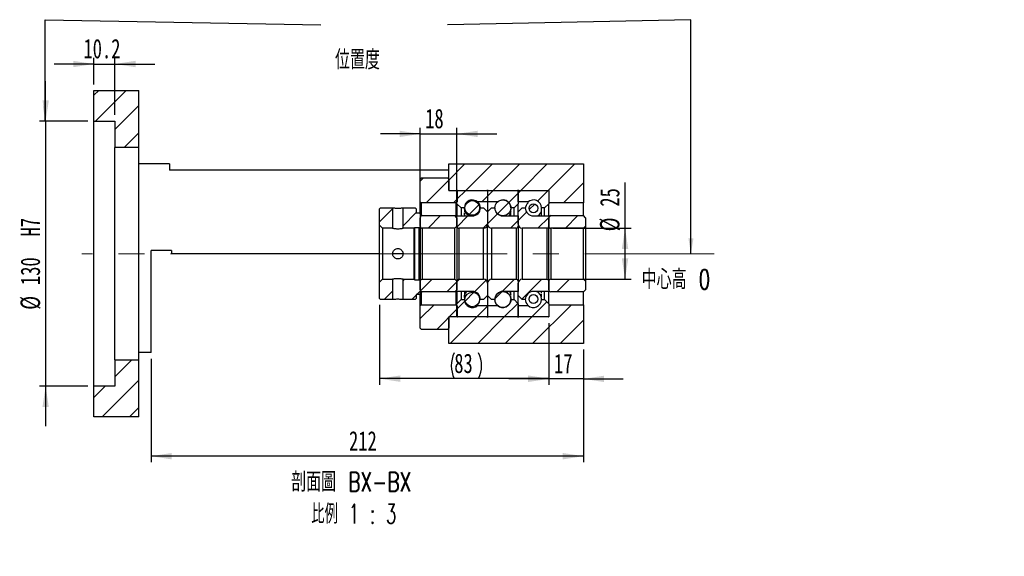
# Model space of a CAD drawing. Header units: millimetres. Extents: x 18 to 332, y 5 to 190.
# Tile 4 of 5: x 171 to 332, y 5 to 92. Entities that reach past the tile are written whole.
import ezdxf

# ---------------------------------------------------------------- set-up
doc = ezdxf.new("R2010")
doc.units = ezdxf.units.MM
doc.linetypes.add('CENTERX2', pattern=[20.32, 12.7, -2.54, 2.54, -2.54])
doc.layers.add('圖層0', color=7, linetype='Continuous')
doc.styles.add('SLDTEXTSTYLE0', font='TXT', dxfattribs={"width": 0.7})
doc.styles.add('SLDTEXTSTYLE1', font='TXT', dxfattribs={"width": 0.7, "bigfont": 'bigfont'})
doc.styles.add('SLDTEXTSTYLE4', font='TXT', dxfattribs={"width": 0.625, "bigfont": 'bigfont'})
doc.dimstyles.new('SLDDIMSTYLE1', dxfattribs={"dimtxt": 0.18, "dimasz": 2.5, "dimexe": 0, "dimexo": 0.0625, "dimgap": 0, "dimtad": 0, "dimtih": 1, "dimtoh": 1, "dimdec": 0, "dimrnd": 1e-09, "dimzin": 0, "dimdsep": 46, "dimtxsty": 'Standard', "dimsah": 1, "dimcen": 0.09, "dimadec": 0, "dimazin": 0, "dimtfac": 2.5, "dimtdec": 0, "dimtofl": 0, "dimtmove": 0, "dimatfit": 3, "dimfxl": 0, "dimfrac": 2, "dimtolj": 1, "dimtzin": 0, "dimarcsym": 0})
doc.dimstyles.new('SLDDIMSTYLE4', dxfattribs={"dimtxt": 3.389974, "dimasz": 2.5, "dimexe": 0, "dimexo": 0.0625, "dimgap": 0.847493, "dimtad": 1, "dimlfac": 3, "dimrnd": 1e-09, "dimzin": 12, "dimdsep": 46, "dimtxsty": 'SLDTEXTSTYLE0', "dimsah": 1, "dimcen": 0.09, "dimadec": 0, "dimazin": 3, "dimtfac": 1, "dimtmove": 0, "dimatfit": 0, "dimfxl": 0, "dimfrac": 2, "dimtolj": 1, "dimtzin": 12, "dimarcsym": 0})
doc.dimstyles.new('SLDDIMSTYLE5', dxfattribs={"dimtxt": 3.389974, "dimasz": 2.5, "dimexe": 0, "dimexo": 0.0625, "dimgap": 0.847493, "dimtad": 1, "dimdec": 1, "dimlfac": 3, "dimrnd": 1e-09, "dimzin": 12, "dimdsep": 46, "dimtxsty": 'SLDTEXTSTYLE0', "dimsah": 1, "dimcen": 0.09, "dimadec": 0, "dimazin": 3, "dimtfac": 1, "dimtdec": 1, "dimtmove": 0, "dimatfit": 0, "dimfxl": 0, "dimfrac": 2, "dimtolj": 1, "dimtzin": 12, "dimarcsym": 0})
doc.dimstyles.new('SLDDIMSTYLE6', dxfattribs={"dimtxt": 3.389974, "dimasz": 2.5, "dimexe": 0, "dimexo": 0.0625, "dimgap": 0.847493, "dimtad": 1, "dimlfac": 3, "dimrnd": 1e-09, "dimzin": 12, "dimdsep": 46, "dimtxsty": 'SLDTEXTSTYLE0', "dimsah": 1, "dimcen": 0.09, "dimadec": 0, "dimazin": 3, "dimtfac": 1, "dimtofl": 0, "dimtmove": 0, "dimatfit": 3, "dimfxl": 0, "dimfrac": 2, "dimtolj": 1, "dimtzin": 12, "dimarcsym": 0})

# ---------------------------------------------------------------- blocks, each defined once
blk = doc.blocks.new('_D_10')
at = {"layer": '圖層0', "color": 7}
for p, q in [((175.34, 75.75), (175.34, 82.27)), ((182.24, 75.75), (174.34, 75.75)), ((175.34, 75.75), (175.34, 32.42)), ((182.24, 32.42), (174.34, 32.42)), ((175.34, 32.42), (175.34, 25.9))]:
    blk.add_line(p, q, dxfattribs=at)
for points in [[(175.34, 75.75), (175.86, 79.14), (174.82, 79.14)], [(175.34, 32.42), (174.82, 29.03), (175.86, 29.03)]]:
    blk.add_solid(points, dxfattribs=at)
at = {"layer": '圖層0', "color": 7, "char_height": 3.175, "attachment_point": 1, "rotation": 90, "style": 'SLDTEXTSTYLE0'}
for s, insert in [('H7', (171.24, 56.9)), ('130', (171.24, 48.96)), ('%%c', (171.24, 44.93))]:
    blk.add_mtext(s, dxfattribs=dict(at, insert=insert))
blk = doc.blocks.new('_D_11')
at = {"layer": '圖層0', "color": 7}
for p, q in [((183.24, 81.75), (183.24, 86.08)), ((186.64, 76.75), (186.64, 86.08)), ((183.24, 85.08), (176.72, 85.08)), ((183.24, 85.08), (186.64, 85.08)), ((186.64, 85.08), (193.16, 85.08))]:
    blk.add_line(p, q, dxfattribs=at)
for points in [[(183.24, 85.08), (179.85, 85.6), (179.85, 84.56)], [(186.64, 85.08), (190.03, 84.56), (190.03, 85.6)]]:
    blk.add_solid(points, dxfattribs=at)
at = {"layer": '圖層0', "color": 7, "insert": (181.52, 89.18), "char_height": 3.175, "attachment_point": 1, "style": 'SLDTEXTSTYLE0'}
blk.add_mtext('10.2', dxfattribs=at)
blk = doc.blocks.new('_D_12')
at = {"layer": '圖層0', "color": 7}
for p, q in [((236.57, 60.97), (236.57, 74.66)), ((242.57, 60.97), (242.57, 74.66)), ((236.57, 73.66), (230.05, 73.66)), ((236.57, 73.66), (242.57, 73.66)), ((242.57, 73.66), (249.09, 73.66))]:
    blk.add_line(p, q, dxfattribs=at)
for points in [[(236.57, 73.66), (233.18, 74.18), (233.18, 73.14)], [(242.57, 73.66), (245.96, 73.14), (245.96, 74.18)]]:
    blk.add_solid(points, dxfattribs=at)
at = {"layer": '圖層0', "color": 7, "insert": (237.37, 77.76), "char_height": 3.175, "attachment_point": 1, "style": 'SLDTEXTSTYLE0'}
blk.add_mtext('18', dxfattribs=at)
blk = doc.blocks.new('_D_13')
at = {"layer": '圖層0', "color": 7}
for p, q in [((270.05, 58.25), (270.05, 65.74)), ((258.24, 58.25), (271.05, 58.25)), ((270.05, 49.92), (270.05, 58.25)), ((258.24, 49.92), (271.05, 49.92))]:
    blk.add_line(p, q, dxfattribs=at)
for points in [[(270.05, 58.25), (269.52, 54.86), (270.57, 54.86)], [(270.05, 49.92), (270.57, 53.31), (269.52, 53.31)]]:
    blk.add_solid(points, dxfattribs=at)
at = {"layer": '圖層0', "color": 7, "char_height": 3.175, "attachment_point": 1, "rotation": 90, "style": 'SLDTEXTSTYLE0'}
for s, insert in [('25', (265.95, 61.77)), ('%%c', (265.95, 57.74))]:
    blk.add_mtext(s, dxfattribs=dict(at, insert=insert))
blk = doc.blocks.new('_D_14')
at = {"layer": '圖層0', "color": 7}
for p, q in [((229.91, 45.75), (229.91, 32.67)), ((257.57, 42.75), (257.57, 32.67)), ((257.57, 33.67), (229.91, 33.67))]:
    blk.add_line(p, q, dxfattribs=at)
for centre, start, end in [((246.37, 35.78), 153.4349, 206.5651), ((241.87, 35.78), 333.4349, 26.5651)]:
    blk.add_arc(centre, 4.73, start, end, dxfattribs=at)
for points in [[(229.91, 33.67), (233.3, 33.14), (233.3, 34.19)], [(257.57, 33.67), (254.18, 34.19), (254.18, 33.14)]]:
    blk.add_solid(points, dxfattribs=at)
at = {"layer": '圖層0', "color": 7, "insert": (242.13, 37.76), "char_height": 3.175, "attachment_point": 1, "style": 'SLDTEXTSTYLE0'}
blk.add_mtext('83', dxfattribs=at)
blk = doc.blocks.new('_D_15')
at = {"layer": '圖層0', "color": 7}
for p, q in [((257.57, 42.75), (257.57, 32.63)), ((263.24, 38.42), (263.24, 32.63)), ((257.57, 33.63), (251.05, 33.63)), ((263.24, 33.63), (257.57, 33.63)), ((263.24, 33.63), (269.76, 33.63))]:
    blk.add_line(p, q, dxfattribs=at)
for points in [[(257.57, 33.63), (254.18, 34.15), (254.18, 33.11)], [(263.24, 33.63), (266.63, 33.11), (266.63, 34.15)]]:
    blk.add_solid(points, dxfattribs=at)
at = {"layer": '圖層0', "color": 7, "insert": (258.43, 37.72), "char_height": 3.175, "attachment_point": 1, "style": 'SLDTEXTSTYLE0'}
blk.add_mtext('17', dxfattribs=at)
blk = doc.blocks.new('_D_16')
at = {"layer": '圖層0', "color": 7}
for p, q in [((263.24, 38.42), (263.24, 20)), ((192.57, 36.92), (192.57, 20)), ((263.24, 21), (192.57, 21))]:
    blk.add_line(p, q, dxfattribs=at)
for points in [[(192.57, 21), (195.96, 20.47), (195.96, 21.52)], [(263.24, 21), (259.85, 21.52), (259.85, 20.47)]]:
    blk.add_solid(points, dxfattribs=at)
at = {"layer": '圖層0', "color": 7, "insert": (224.93, 25.09), "char_height": 3.175, "attachment_point": 1, "style": 'SLDTEXTSTYLE0'}
blk.add_mtext('212', dxfattribs=at)
blk = doc.blocks.new('SW_NOTE_4')
at = {"layer": '圖層0', "color": 0, "char_height": 3.175, "attachment_point": 2}
for s, insert, style in [('\\M+19655\\M+196CA\\M+19AA4 BX-BX', (11.86, 4.09), 'SLDTEXTSTYLE1'), ('\\M+194E4\\M+197E1 1 : 3', (12.3, -1.14), 'SLDTEXTSTYLE4')]:
    blk.add_mtext(s, dxfattribs=dict(at, insert=insert, style=style))

msp = doc.modelspace()

# ---------------------------------------------------------------- hatches: boundary and pattern name
at = {"linetype": 'Continuous', "lineweight": 18}
h = msp.add_hatch(dxfattribs=at)
h.set_pattern_fill('ANSI31', style=0)
edge = h.paths.add_edge_path(flags=0)
edge.add_arc((242.673, 64.3162), 0.1, 90, 180)
edge.add_line((242.573, 64.3162), (242.573, 62.2496))
edge.add_line((242.573, 62.2496), (243.2396, 61.5829))
edge.add_line((243.2396, 61.5829), (243.7813, 61.5829))
edge.add_arc((245.073, 61.5829), 1.2917, 47.348118, 180, ccw=False)
edge.add_line((245.9481, 62.5329), (247.573, 62.5329))
edge.add_line((247.573, 62.5329), (247.573, 64.3162))
edge.add_arc((247.473, 64.3162), 0.1, 0, 90)
edge.add_line((247.473, 64.4162), (242.673, 64.4162))
h = msp.add_hatch(dxfattribs=at)
h.set_pattern_fill('ANSI31', style=0)
edge = h.paths.add_edge_path(flags=0)
edge.add_arc((252.473, 64.3162), 0.1, 0, 90)
edge.add_line((252.473, 64.4162), (247.673, 64.4162))
edge.add_arc((247.673, 64.3162), 0.1, 90, 180)
edge.add_line((247.573, 64.3162), (247.573, 62.5329))
edge.add_line((247.573, 62.5329), (249.1978, 62.5329))
edge.add_arc((250.073, 61.5829), 1.2917, 0, 132.651882, ccw=False)
edge.add_line((251.3646, 61.5829), (251.9063, 61.5829))
edge.add_line((251.9063, 61.5829), (252.573, 62.2496))
edge.add_line((252.573, 62.2496), (252.573, 64.3162))
h = msp.add_hatch(dxfattribs=at)
h.set_pattern_fill('ANSI31', style=0)
edge = h.paths.add_edge_path(flags=0)
edge.add_arc((257.473, 64.3162), 0.1, 0, 90)
edge.add_line((257.473, 64.4162), (252.673, 64.4162))
edge.add_arc((252.673, 64.3162), 0.1, 90, 180)
edge.add_line((252.573, 64.3162), (252.573, 62.5329))
edge.add_line((252.573, 62.5329), (254.1978, 62.5329))
edge.add_arc((255.073, 61.5829), 1.2917, 0, 132.651882, ccw=False)
edge.add_line((256.3646, 61.5829), (256.9063, 61.5829))
edge.add_line((256.9063, 61.5829), (257.573, 62.2496))
edge.add_line((257.573, 62.2496), (257.573, 64.3162))
h = msp.add_hatch(dxfattribs=at)
h.set_pattern_fill('ANSI31', style=0)
edge = h.paths.add_edge_path(flags=0)
edge.add_arc((250.073, 61.578), 1.3056, 0, 360)
h = msp.add_hatch(dxfattribs=at)
h.set_pattern_fill('ANSI31', style=0)
h.paths.add_polyline_path([(232.0563, 61.5829), (230.073, 61.5829), (229.9063, 61.4162), (229.9063, 58.7496), (230.4063, 58.2496), (232.0563, 58.2496)], flags=0)
h = msp.add_hatch(dxfattribs=at)
h.set_pattern_fill('ANSI31', style=0)
h.paths.add_polyline_path([(236.4063, 60.7496), (235.9063, 60.7496), (235.9063, 61.4162), (235.7396, 61.5829), (233.7563, 61.5829), (233.7563, 58.2496), (235.573, 58.2496), (235.6563, 58.3329), (236.4063, 58.3329), (236.573, 58.4996), (236.573, 60.5829)], flags=0)
h = msp.add_hatch(dxfattribs=at)
h.set_pattern_fill('ANSI31', style=0)
edge = h.paths.add_edge_path(flags=0)
edge.add_line((247.573, 60.9162), (246.9063, 61.5829))
edge.add_line((246.9063, 61.5829), (246.4063, 61.5829))
edge.add_arc((245.073, 61.5829), 1.3333, 270, 360, ccw=False)
edge.add_line((245.073, 60.2496), (242.573, 60.2496))
edge.add_line((242.573, 60.2496), (242.573, 58.5829))
edge.add_arc((242.9063, 58.5829), 0.3333, 180, 270)
edge.add_line((242.9063, 58.2496), (246.9063, 58.2496))
edge.add_arc((246.9063, 58.9162), 0.6667, 270, 360)
edge.add_line((247.573, 58.9162), (247.573, 60.9162))
h = msp.add_hatch(dxfattribs=at)
h.set_pattern_fill('ANSI31', style=0)
edge = h.paths.add_edge_path(flags=0)
edge.add_arc((245.073, 61.5598), 1.197, 0, 360)
h = msp.add_hatch(dxfattribs=at)
h.set_pattern_fill('ANSI31', style=0)
edge = h.paths.add_edge_path(flags=0)
edge.add_line((248.2396, 61.5829), (247.573, 60.9162))
edge.add_line((247.573, 60.9162), (247.573, 58.9162))
edge.add_arc((248.2396, 58.9162), 0.6667, 180, 270)
edge.add_line((248.2396, 58.2496), (252.2396, 58.2496))
edge.add_arc((252.2396, 58.5829), 0.3333, 270, 360)
edge.add_line((252.573, 58.5829), (252.573, 60.2496))
edge.add_line((252.573, 60.2496), (250.073, 60.2496))
edge.add_arc((250.073, 61.5829), 1.3333, 180, 270, ccw=False)
edge.add_line((248.7396, 61.5829), (248.2396, 61.5829))
h = msp.add_hatch(dxfattribs=at)
h.set_pattern_fill('ANSI31', style=0)
edge = h.paths.add_edge_path(flags=0)
edge.add_line((253.2396, 61.5829), (252.573, 60.9162))
edge.add_line((252.573, 60.9162), (252.573, 58.9162))
edge.add_arc((253.2396, 58.9162), 0.6667, 180, 270)
edge.add_line((253.2396, 58.2496), (257.2396, 58.2496))
edge.add_arc((257.2396, 58.5829), 0.3333, 270, 360)
edge.add_line((257.573, 58.5829), (257.573, 60.2496))
edge.add_line((257.573, 60.2496), (255.073, 60.2496))
edge.add_arc((255.073, 61.5829), 1.3333, 180, 270, ccw=False)
edge.add_line((253.7396, 61.5829), (253.2396, 61.5829))
h = msp.add_hatch(dxfattribs=at)
h.set_pattern_fill('ANSI31', style=0)
edge = h.paths.add_edge_path(flags=0)
edge.add_arc((255.073, 61.499), 0.7261, 0, 360)
h = msp.add_hatch(dxfattribs=at)
h.set_pattern_fill('ANSI31', style=0)
edge = h.paths.add_edge_path(flags=0)
edge.add_line((257.9063, 58.2496), (263.2396, 58.2496))
edge.add_line((263.2396, 58.2496), (263.573, 58.5829))
edge.add_line((263.573, 58.5829), (263.573, 59.9662))
edge.add_line((263.573, 59.9662), (263.2396, 60.2996))
edge.add_line((263.2396, 60.2996), (257.9063, 60.2996))
edge.add_arc((257.9063, 59.9662), 0.3333, 90, 180)
edge.add_line((257.573, 59.9662), (257.573, 58.5829))
edge.add_arc((257.9063, 58.5829), 0.3333, 180, 270)
h = msp.add_hatch(dxfattribs=at)
h.set_pattern_fill('ANSI31', style=0)
h.paths.add_polyline_path([(229.9063, 49.4162), (229.9063, 46.7496), (230.073, 46.5829), (232.0563, 46.5829), (232.0563, 49.9162), (230.4063, 49.9162)], flags=0)
h = msp.add_hatch(dxfattribs=at)
h.set_pattern_fill('ANSI31', style=0)
h.paths.add_polyline_path([(235.9063, 47.4162), (236.4063, 47.4162), (236.573, 47.5829), (236.573, 49.6662), (236.4063, 49.8329), (235.6563, 49.8329), (235.573, 49.9162), (233.7563, 49.9162), (233.7563, 46.5829), (235.7396, 46.5829), (235.9063, 46.7496)], flags=0)
h = msp.add_hatch(dxfattribs=at)
h.set_pattern_fill('ANSI31', style=0)
edge = h.paths.add_edge_path(flags=0)
edge.add_line((246.9063, 46.5829), (247.573, 47.2496))
edge.add_line((247.573, 47.2496), (247.573, 49.2496))
edge.add_arc((246.9063, 49.2496), 0.6667, 360, 450)
edge.add_line((246.9063, 49.9162), (242.9063, 49.9162))
edge.add_arc((242.9063, 49.5829), 0.3333, 90, 180)
edge.add_line((242.573, 49.5829), (242.573, 47.9162))
edge.add_line((242.573, 47.9162), (245.073, 47.9162))
edge.add_arc((245.073, 46.5829), 1.3333, 0, 90, ccw=False)
edge.add_line((246.4063, 46.5829), (246.9063, 46.5829))
h = msp.add_hatch(dxfattribs=at)
h.set_pattern_fill('ANSI31', style=0)
edge = h.paths.add_edge_path(flags=0)
edge.add_line((247.573, 47.2496), (248.2396, 46.5829))
edge.add_line((248.2396, 46.5829), (248.7396, 46.5829))
edge.add_arc((250.073, 46.5829), 1.3333, 90, 180, ccw=False)
edge.add_line((250.073, 47.9162), (252.573, 47.9162))
edge.add_line((252.573, 47.9162), (252.573, 49.5829))
edge.add_arc((252.2396, 49.5829), 0.3333, 0, 90)
edge.add_line((252.2396, 49.9162), (248.2396, 49.9162))
edge.add_arc((248.2396, 49.2496), 0.6667, 90, 180)
edge.add_line((247.573, 49.2496), (247.573, 47.2496))
h = msp.add_hatch(dxfattribs=at)
h.set_pattern_fill('ANSI31', style=0)
edge = h.paths.add_edge_path(flags=0)
edge.add_line((252.573, 47.2496), (253.2396, 46.5829))
edge.add_line((253.2396, 46.5829), (253.7396, 46.5829))
edge.add_arc((255.073, 46.5829), 1.3333, 90, 180, ccw=False)
edge.add_line((255.073, 47.9162), (257.573, 47.9162))
edge.add_line((257.573, 47.9162), (257.573, 49.5829))
edge.add_arc((257.2396, 49.5829), 0.3333, 0, 90)
edge.add_line((257.2396, 49.9162), (253.2396, 49.9162))
edge.add_arc((253.2396, 49.2496), 0.6667, 90, 180)
edge.add_line((252.573, 49.2496), (252.573, 47.2496))
h = msp.add_hatch(dxfattribs=at)
h.set_pattern_fill('ANSI31', style=0)
edge = h.paths.add_edge_path(flags=0)
edge.add_line((263.573, 48.1995), (263.573, 49.5829))
edge.add_line((263.573, 49.5829), (263.2396, 49.9162))
edge.add_line((263.2396, 49.9162), (257.9063, 49.9162))
edge.add_arc((257.9063, 49.5829), 0.3333, 90, 180)
edge.add_line((257.573, 49.5829), (257.573, 48.1996))
edge.add_arc((257.9063, 48.1996), 0.3333, 180, 270)
edge.add_line((257.9063, 47.8662), (263.2396, 47.8662))
edge.add_line((263.2396, 47.8662), (263.573, 48.1995))
h = msp.add_hatch(dxfattribs=at)
h.set_pattern_fill('ANSI31', style=0)
edge = h.paths.add_edge_path(flags=0)
edge.add_arc((245.073, 46.6059), 1.197, 0, 360)
h = msp.add_hatch(dxfattribs=at)
h.set_pattern_fill('ANSI31', style=0)
edge = h.paths.add_edge_path(flags=0)
edge.add_arc((250.073, 46.5878), 1.3056, 0, 360)
h = msp.add_hatch(dxfattribs=at)
h.set_pattern_fill('ANSI31', style=0)
edge = h.paths.add_edge_path(flags=0)
edge.add_arc((255.073, 46.6667), 0.7261, 0, 360)
h = msp.add_hatch(dxfattribs=at)
h.set_pattern_fill('ANSI31', style=0)
edge = h.paths.add_edge_path(flags=0)
edge.add_arc((242.673, 43.8496), 0.1, 180, 270)
edge.add_line((242.673, 43.7496), (247.473, 43.7496))
edge.add_arc((247.473, 43.8496), 0.1, 270, 360)
edge.add_line((247.573, 43.8496), (247.573, 45.6329))
edge.add_line((247.573, 45.6329), (245.9481, 45.6329))
edge.add_arc((245.073, 46.5829), 1.2917, 180, 312.651882, ccw=False)
edge.add_line((243.7813, 46.5829), (243.2396, 46.5829))
edge.add_line((243.2396, 46.5829), (242.573, 45.9162))
edge.add_line((242.573, 45.9162), (242.573, 43.8496))
h = msp.add_hatch(dxfattribs=at)
h.set_pattern_fill('ANSI31', style=0)
edge = h.paths.add_edge_path(flags=0)
edge.add_arc((252.473, 43.8496), 0.1, 270, 360)
edge.add_line((252.573, 43.8496), (252.573, 45.9162))
edge.add_line((252.573, 45.9162), (251.9063, 46.5829))
edge.add_line((251.9063, 46.5829), (251.3646, 46.5829))
edge.add_arc((250.073, 46.5829), 1.2917, 227.348118, 360, ccw=False)
edge.add_line((249.1978, 45.6329), (247.573, 45.6329))
edge.add_line((247.573, 45.6329), (247.573, 43.8496))
edge.add_arc((247.673, 43.8496), 0.1, 180, 270)
edge.add_line((247.673, 43.7496), (252.473, 43.7496))
h = msp.add_hatch(dxfattribs=at)
h.set_pattern_fill('ANSI31', style=0)
edge = h.paths.add_edge_path(flags=0)
edge.add_arc((257.473, 43.8496), 0.1, 270, 360)
edge.add_line((257.573, 43.8496), (257.573, 45.9162))
edge.add_line((257.573, 45.9162), (256.9063, 46.5829))
edge.add_line((256.9063, 46.5829), (256.3646, 46.5829))
edge.add_arc((255.073, 46.5829), 1.2917, 227.348118, 360, ccw=False)
edge.add_line((254.1978, 45.6329), (252.573, 45.6329))
edge.add_line((252.573, 45.6329), (252.573, 43.8496))
edge.add_arc((252.673, 43.8496), 0.1, 180, 270)
edge.add_line((252.673, 43.7496), (257.473, 43.7496))
at = {"layer": '圖層0', "linetype": 'Continuous', "lineweight": 18}
h = msp.add_hatch(dxfattribs=at)
h.set_pattern_fill('ANSI31', color=256, style=0)
h.paths.add_polyline_path([(190.573, 80.7495), (183.2396, 80.7495), (183.2396, 75.7495), (186.6396, 75.7495), (186.6396, 71.4162), (190.573, 71.4162)], flags=0)
h = msp.add_hatch(dxfattribs=at)
h.set_pattern_fill('ANSI31', color=256, style=0)
h.paths.add_polyline_path([(263.2396, 62.4162), (263.2396, 68.7496), (241.2396, 68.7496), (241.2396, 64.4162), (257.573, 64.4162), (257.573, 62.4162)], flags=0)
h = msp.add_hatch(dxfattribs=at)
h.set_pattern_fill('ANSI31', color=256, style=0)
edge = h.paths.add_edge_path(flags=0)
edge.add_line((236.573, 66.2496), (236.573, 62.5829))
edge.add_line((236.573, 62.5829), (236.7396, 62.4162))
edge.add_line((236.7396, 62.4162), (242.4563, 62.4162))
edge.add_line((242.4563, 62.4162), (242.623, 62.5829))
edge.add_line((242.623, 62.5829), (242.623, 64.2496))
edge.add_line((242.623, 64.2496), (242.4563, 64.4162))
edge.add_line((242.4563, 64.4162), (241.373, 64.4162))
edge.add_arc((241.373, 64.5495), 0.1333, 180, 270, ccw=False)
edge.add_line((241.2396, 64.5495), (241.2396, 66.2496))
edge.add_line((241.2396, 66.2496), (241.073, 66.4162))
edge.add_line((241.073, 66.4162), (236.7396, 66.4162))
edge.add_line((236.7396, 66.4162), (236.573, 66.2496))
h = msp.add_hatch(dxfattribs=at)
h.set_pattern_fill('ANSI31', color=256, style=0)
edge = h.paths.add_edge_path(flags=0)
edge.add_line((236.9063, 58.2496), (242.2396, 58.2496))
edge.add_line((242.2396, 58.2496), (242.573, 58.5829))
edge.add_line((242.573, 58.5829), (242.573, 59.9662))
edge.add_line((242.573, 59.9662), (242.2396, 60.2996))
edge.add_line((242.2396, 60.2996), (236.9063, 60.2996))
edge.add_arc((236.9063, 59.9662), 0.3333, 90, 180)
edge.add_line((236.573, 59.9662), (236.573, 58.5829))
edge.add_arc((236.9063, 58.5829), 0.3333, 180, 270)
h = msp.add_hatch(dxfattribs=at)
h.set_pattern_fill('ANSI31', color=256, style=0)
edge = h.paths.add_edge_path(flags=0)
edge.add_line((242.573, 48.1995), (242.573, 49.5829))
edge.add_line((242.573, 49.5829), (242.2396, 49.9162))
edge.add_line((242.2396, 49.9162), (236.9063, 49.9162))
edge.add_arc((236.9063, 49.5829), 0.3333, 90, 180)
edge.add_line((236.573, 49.5829), (236.573, 48.1995))
edge.add_arc((236.9063, 48.1995), 0.3333, 180, 270)
edge.add_line((236.9063, 47.8662), (242.2396, 47.8662))
edge.add_line((242.2396, 47.8662), (242.573, 48.1995))
h = msp.add_hatch(dxfattribs=at)
h.set_pattern_fill('ANSI31', color=256, style=0)
edge = h.paths.add_edge_path(flags=0)
edge.add_line((242.4563, 45.7496), (236.7396, 45.7496))
edge.add_line((236.7396, 45.7496), (236.573, 45.5829))
edge.add_line((236.573, 45.5829), (236.573, 41.9162))
edge.add_line((236.573, 41.9162), (236.7396, 41.7496))
edge.add_line((236.7396, 41.7496), (241.073, 41.7496))
edge.add_line((241.073, 41.7496), (241.2396, 41.9162))
edge.add_line((241.2396, 41.9162), (241.2396, 43.6162))
edge.add_arc((241.373, 43.6162), 0.1333, 90, 180, ccw=False)
edge.add_line((241.373, 43.7496), (242.4563, 43.7496))
edge.add_line((242.4563, 43.7496), (242.623, 43.9162))
edge.add_line((242.623, 43.9162), (242.623, 45.5829))
edge.add_line((242.623, 45.5829), (242.4563, 45.7496))
h = msp.add_hatch(dxfattribs=at)
h.set_pattern_fill('ANSI31', color=256, style=0)
h.paths.add_polyline_path([(263.2396, 39.4162), (263.2396, 45.7496), (257.573, 45.7496), (257.573, 43.7496), (241.2396, 43.7496), (241.2396, 39.4162)], flags=0)
h = msp.add_hatch(dxfattribs=at)
h.set_pattern_fill('ANSI31', color=256, style=0)
h.paths.add_polyline_path([(183.2396, 27.4162), (190.573, 27.4162), (190.573, 36.7495), (186.6396, 36.7495), (186.6396, 32.4162), (183.2396, 32.4162)], flags=0)

# ---------------------------------------------------------------- linework, layer by layer
at = {"color": 7, "linetype": 'Continuous', "lineweight": 25}
for p, q in [((183.2396, 75.7495), (183.2396, 80.7495)), ((183.2396, 80.7495), (190.573, 80.7495)), ((190.573, 71.4162), (190.573, 80.7495)), ((183.2396, 75.7495), (186.6396, 75.7495)), ((183.2396, 32.4162), (183.2396, 75.7495)), ((186.6396, 75.7495), (186.6396, 71.4162)), ((190.573, 71.4162), (186.6396, 71.4162)), ((186.6396, 36.7495), (186.6396, 71.4162)), ((190.573, 36.7495), (190.573, 71.4162)), ((195.573, 68.7496), (190.573, 68.7496)), ((195.573, 68.7496), (195.573, 67.7496)), ((241.2396, 67.7496), (195.573, 67.7496)), ((241.2396, 64.4162), (241.2396, 68.7496)), ((241.2396, 68.7496), (263.2396, 68.7496)), ((263.2396, 68.7496), (263.2396, 62.4162)), ((236.7396, 66.4162), (236.573, 66.2496)), ((236.573, 62.5829), (236.573, 66.2496)), ((241.073, 66.4162), (236.7396, 66.4162)), ((241.2396, 66.2496), (241.073, 66.4162)), ((241.2396, 66.2496), (241.2396, 64.5495)), ((241.2396, 64.4162), (257.573, 64.4162)), ((241.373, 64.4162), (242.4563, 64.4162)), ((242.623, 64.2496), (242.4563, 64.4162)), ((242.673, 64.4162), (247.473, 64.4162)), ((247.673, 64.4162), (252.473, 64.4162)), ((252.673, 64.4162), (257.473, 64.4162)), ((257.573, 64.4162), (257.573, 62.4162)), ((242.573, 62.2495), (242.573, 64.3162)), ((242.623, 64.2496), (242.623, 62.5829)), ((247.573, 64.3162), (247.573, 62.5329)), ((252.573, 62.5329), (252.573, 64.3162)), ((252.573, 64.3162), (252.573, 62.2495)), ((257.573, 64.3162), (257.573, 62.2495)), ((230.073, 61.5829), (229.9063, 61.4162)), ((229.9063, 58.7496), (229.9063, 61.4162)), ((230.073, 61.5829), (232.0563, 61.5829)), ((232.0563, 61.5829), (232.0563, 58.2496)), ((233.7563, 58.2496), (233.7563, 61.5829)), ((233.7563, 61.5829), (235.7396, 61.5829)), ((235.9063, 61.4162), (235.7396, 61.5829)), ((235.9063, 61.4162), (235.9063, 60.7496)), ((236.573, 62.5829), (236.7396, 62.4162)), ((236.573, 60.5829), (236.573, 62.5829)), ((242.4563, 62.4162), (236.7396, 62.4162)), ((236.7396, 62.4162), (236.7396, 60.2549)), ((242.4563, 62.4162), (242.623, 62.5829)), ((242.4563, 60.0829), (242.4563, 62.4162)), ((243.2396, 61.5829), (242.573, 62.2495)), ((242.573, 62.2495), (242.573, 60.2496)), ((243.2396, 61.5829), (243.2396, 60.2496)), ((243.7813, 61.5829), (243.2396, 61.5829)), ((243.7813, 61.5829), (243.7813, 61.5785)), ((243.7813, 61.2291), (243.7813, 60.9095)), ((245.9481, 62.5329), (245.9481, 62.5271)), ((247.573, 62.5329), (245.9481, 62.5329)), ((246.4063, 61.5829), (246.9063, 61.5829)), ((246.9063, 61.5829), (247.573, 60.9162)), ((247.573, 62.5329), (247.573, 60.9162)), ((249.1978, 62.5329), (247.573, 62.5329)), ((247.573, 60.9162), (248.2396, 61.5829)), ((248.2396, 61.5829), (248.7396, 61.5829)), ((248.7766, 61.4228), (248.7607, 61.3469)), ((251.9063, 61.5829), (251.3646, 61.5829)), ((251.3646, 61.2196), (251.3646, 61.3876)), ((252.573, 62.2495), (251.9063, 61.5829)), ((251.9063, 60.2496), (251.9063, 61.5829)), ((254.1978, 62.5329), (252.573, 62.5329)), ((252.573, 60.9162), (252.573, 62.2495)), ((252.573, 60.9162), (253.2396, 61.5829)), ((253.2396, 61.5829), (253.7396, 61.5829)), ((254.1978, 62.3619), (254.1978, 62.5329)), ((256.3646, 61.435), (256.3646, 61.5829)), ((256.9063, 61.5829), (256.3646, 61.5829)), ((257.573, 62.2495), (256.9063, 61.5829)), ((256.9063, 60.2496), (256.9063, 61.5829)), ((263.2396, 62.4162), (257.573, 62.4162)), ((257.573, 60.2496), (257.573, 62.2495)), ((263.2396, 60.2996), (263.2396, 62.4162)), ((235.9063, 60.7496), (236.4063, 60.7496)), ((236.573, 60.5829), (236.4063, 60.7496)), ((236.573, 60.5829), (236.573, 58.4996)), ((236.573, 58.5829), (236.573, 59.9662)), ((236.9063, 60.2996), (242.2396, 60.2996)), ((242.573, 59.9662), (242.2396, 60.2996)), ((242.573, 60.2496), (245.073, 60.2496)), ((242.573, 58.5829), (242.573, 60.2496)), ((242.573, 59.9662), (242.573, 58.5829)), ((243.7813, 60.4352), (243.7813, 60.2496)), ((247.573, 60.9162), (247.573, 58.9162)), ((250.073, 60.2496), (252.573, 60.2496)), ((251.3646, 60.2496), (251.3646, 60.7802)), ((252.573, 58.9162), (252.573, 60.9162)), ((252.573, 60.2496), (252.573, 58.5829)), ((255.073, 60.2496), (257.573, 60.2496)), ((256.2764, 60.6917), (256.2521, 60.7401)), ((256.3646, 60.2496), (256.3646, 61.0318)), ((257.573, 60.2496), (257.573, 58.5829)), ((257.573, 58.5829), (257.573, 59.9662)), ((257.9063, 60.2996), (263.2396, 60.2996)), ((263.573, 59.9662), (263.2396, 60.2996)), ((263.573, 59.9662), (263.573, 58.5829)), ((229.9063, 58.7496), (230.4063, 58.2496)), ((229.9063, 49.4162), (229.9063, 58.7496)), ((230.4063, 58.2496), (230.4063, 49.9162)), ((232.0563, 58.2496), (230.4063, 58.2496)), ((235.573, 58.2496), (233.7563, 58.2496)), ((235.573, 58.2496), (235.6563, 58.3329)), ((235.573, 49.9162), (235.573, 58.2496)), ((236.4063, 58.3329), (235.6563, 58.3329)), ((235.6563, 58.3329), (235.6563, 49.8329)), ((236.4063, 58.3329), (236.573, 58.4996)), ((236.4063, 49.8329), (236.4063, 58.3329)), ((236.573, 58.4996), (236.573, 49.6662)), ((236.9063, 58.2496), (236.9063, 49.9162)), ((242.2396, 58.2496), (236.9063, 58.2496)), ((242.2396, 58.2496), (242.573, 58.5829)), ((242.2396, 49.9162), (242.2396, 58.2496)), ((242.573, 58.5829), (242.573, 49.5829)), ((242.9063, 49.9162), (242.9063, 58.2496)), ((246.9063, 58.2496), (242.9063, 58.2496)), ((246.9063, 49.9162), (246.9063, 58.2496)), ((247.573, 49.2496), (247.573, 58.9162)), ((248.2396, 58.2496), (248.2396, 49.9162)), ((252.2396, 58.2496), (248.2396, 58.2496)), ((252.2396, 58.2496), (252.2396, 49.9162)), ((252.573, 58.5829), (252.573, 49.5829)), ((253.2396, 58.2496), (253.2396, 49.9162)), ((257.2396, 58.2496), (253.2396, 58.2496)), ((257.2396, 58.2496), (257.2396, 49.9162)), ((257.573, 49.5829), (257.573, 58.5829)), ((257.9063, 58.2496), (257.9063, 49.9162)), ((263.2396, 58.2496), (257.9063, 58.2496)), ((263.2396, 58.2496), (263.573, 58.5829)), ((263.2396, 49.9162), (263.2396, 58.2496)), ((263.573, 58.5829), (263.573, 49.5829)), ((195.9063, 54.5829), (192.573, 54.5829)), ((192.573, 37.9162), (192.573, 54.5829)), ((195.9063, 54.5829), (195.9063, 54.0829)), ((229.9063, 54.0829), (195.9063, 54.0829)), ((233.7452, 54.0829), (232.0563, 54.0829)), ((230.4063, 49.9162), (229.9063, 49.4162)), ((230.4063, 49.9162), (232.0563, 49.9162)), ((232.0563, 49.9162), (232.0563, 46.5829)), ((233.7563, 49.9162), (235.573, 49.9162)), ((233.7563, 46.5829), (233.7563, 49.9162)), ((235.6563, 49.8329), (235.573, 49.9162)), ((236.9063, 49.9162), (242.2396, 49.9162)), ((242.573, 49.5829), (242.2396, 49.9162)), ((242.9063, 49.9162), (246.9063, 49.9162)), ((248.2396, 49.9162), (252.2396, 49.9162)), ((253.2396, 49.9162), (257.2396, 49.9162)), ((257.9063, 49.9162), (263.2396, 49.9162)), ((263.573, 49.5829), (263.2396, 49.9162)), ((229.9063, 46.7496), (229.9063, 49.4162)), ((235.6563, 49.8329), (236.4063, 49.8329)), ((236.573, 49.6662), (236.4063, 49.8329)), ((236.573, 49.6662), (236.573, 47.5829)), ((236.573, 48.1995), (236.573, 49.5829)), ((242.573, 49.5829), (242.573, 48.1995)), ((242.573, 47.9162), (242.573, 49.5829)), ((247.573, 49.2496), (247.573, 47.2496)), ((252.573, 49.5829), (252.573, 47.9162)), ((252.573, 47.2496), (252.573, 49.2496)), ((257.573, 48.1995), (257.573, 49.5829)), ((257.573, 49.5829), (257.573, 47.9162)), ((263.573, 49.5829), (263.573, 48.1995)), ((229.9063, 46.7496), (230.073, 46.5829)), ((235.7396, 46.5829), (235.9063, 46.7496)), ((235.9063, 47.4162), (235.9063, 46.7496)), ((236.4063, 47.4162), (235.9063, 47.4162)), ((236.4063, 47.4162), (236.573, 47.5829)), ((236.573, 45.5829), (236.573, 47.5829)), ((236.7396, 47.9109), (236.7396, 45.7496)), ((242.2396, 47.8662), (236.9063, 47.8662)), ((242.2396, 47.8662), (242.573, 48.1995)), ((242.4563, 45.7496), (242.4563, 48.0829)), ((245.073, 47.9162), (242.573, 47.9162)), ((242.573, 47.9162), (242.573, 45.9162)), ((243.2396, 47.9162), (243.2396, 46.5829)), ((243.7813, 47.9162), (243.7813, 47.281)), ((243.7813, 46.855), (243.7813, 46.5829)), ((247.573, 47.2496), (246.9063, 46.5829)), ((247.573, 47.2496), (247.573, 45.6329)), ((248.2396, 46.5829), (247.573, 47.2496)), ((252.573, 47.9162), (250.073, 47.9162)), ((251.3646, 47.5925), (251.3646, 47.9162)), ((251.3646, 46.9185), (251.3646, 47.1309)), ((251.9063, 46.5829), (251.9063, 47.9162)), ((253.2396, 46.5829), (252.573, 47.2496)), ((252.573, 45.9162), (252.573, 47.2496)), ((257.573, 47.9162), (255.073, 47.9162)), ((256.3646, 46.9974), (256.3646, 47.4948)), ((256.9063, 46.5829), (256.9063, 47.9162)), ((257.573, 45.9162), (257.573, 47.9162)), ((263.2396, 47.8662), (257.9063, 47.8662)), ((263.2396, 47.8662), (263.573, 48.1995)), ((263.2396, 45.7496), (263.2396, 47.8662)), ((232.0563, 46.5829), (230.073, 46.5829)), ((235.7396, 46.5829), (233.7563, 46.5829)), ((236.7396, 45.7496), (236.573, 45.5829)), ((236.573, 41.9162), (236.573, 45.5829)), ((236.7396, 45.7496), (242.4563, 45.7496)), ((242.623, 45.5829), (242.4563, 45.7496)), ((242.573, 45.9162), (243.2396, 46.5829)), ((242.573, 43.8496), (242.573, 45.9162)), ((242.623, 45.5829), (242.623, 43.9162)), ((243.2396, 46.5829), (243.7813, 46.5829)), ((245.9481, 45.7893), (245.9481, 45.6329)), ((245.9481, 45.6329), (247.573, 45.6329)), ((246.9063, 46.5829), (246.4063, 46.5829)), ((247.573, 45.6329), (247.573, 43.8496)), ((247.573, 45.6329), (249.1978, 45.6329)), ((248.7396, 46.5829), (248.2396, 46.5829)), ((251.3646, 46.5829), (251.9063, 46.5829)), ((251.9063, 46.5829), (252.573, 45.9162)), ((252.573, 45.9162), (252.573, 43.8496)), ((252.573, 45.6329), (254.1978, 45.6329)), ((252.573, 43.8496), (252.573, 45.6329)), ((253.7396, 46.5829), (253.2396, 46.5829)), ((254.1978, 45.6329), (254.1978, 45.6822)), ((256.3646, 46.5829), (256.3646, 46.6246)), ((256.3646, 46.5829), (256.9063, 46.5829)), ((256.9063, 46.5829), (257.573, 45.9162)), ((257.573, 45.9162), (257.573, 43.8496)), ((257.573, 45.7496), (257.573, 43.7496)), ((257.573, 45.7496), (263.2396, 45.7496)), ((263.2396, 45.7496), (263.2396, 39.4162)), ((241.2396, 39.4162), (241.2396, 43.7496)), ((257.573, 43.7496), (241.2396, 43.7496)), ((241.2396, 43.6162), (241.2396, 41.9162)), ((242.4563, 43.7496), (241.373, 43.7496)), ((242.4563, 43.7496), (242.623, 43.9162)), ((247.473, 43.7496), (242.673, 43.7496)), ((252.473, 43.7496), (247.673, 43.7496)), ((257.473, 43.7496), (252.673, 43.7496)), ((236.573, 41.9162), (236.7396, 41.7496)), ((241.073, 41.7496), (241.2396, 41.9162)), ((236.7396, 41.7496), (241.073, 41.7496)), ((263.2396, 39.4162), (241.2396, 39.4162)), ((192.573, 37.9162), (190.573, 37.9162)), ((186.6396, 36.7495), (186.6396, 32.4162)), ((186.6396, 36.7495), (190.573, 36.7495)), ((190.573, 27.4162), (190.573, 36.7495)), ((183.2396, 27.4162), (183.2396, 32.4162)), ((186.6396, 32.4162), (183.2396, 32.4162)), ((190.573, 27.4162), (183.2396, 27.4162))]:
    msp.add_line(p, q, dxfattribs=at)
at = {"color": 7, "linetype": 'Continuous', "lineweight": 25, "flags": 128}
for points in [[(251.2224, 60.2496), (251.1703, 60.3314), (251.1625, 60.3424)], [(243.8231, 47.9162), (243.8263, 47.9077), (243.9476, 47.6654)], [(246.2239, 46.2772), (246.3196, 46.4775), (246.3936, 46.7666)], [(256.4063, 47.6592), (256.3966, 47.8199), (256.3813, 47.9162)]]:
    msp.add_lwpolyline(points, dxfattribs=at)
at = {"color": 7, "linetype": 'Continuous', "lineweight": 25}
for centre, radius in [((250.073, 61.578), 1.3056), ((245.073, 61.5598), 1.197), ((255.073, 61.499), 0.7261), ((245.073, 46.6059), 1.197), ((250.073, 46.5878), 1.3056), ((255.073, 46.6667), 0.7261)]:
    msp.add_circle(centre, radius, dxfattribs=at)
for centre, radius, start, end in [((241.373, 64.5495), 0.1333, 180, 270), ((242.673, 64.3162), 0.1, 90, 180), ((247.473, 64.3162), 0.1, 0, 90), ((247.673, 64.3162), 0.1, 90, 180), ((252.473, 64.3162), 0.1, 0, 90), ((252.673, 64.3162), 0.1, 90, 180), ((257.473, 64.3162), 0.1, 0, 90), ((245.073, 61.5829), 1.2917, 47.348118, 180), ((250.073, 61.5829), 1.2917, 0, 132.651882), ((255.073, 61.5829), 1.2917, 0, 132.651882), ((245.073, 61.5598), 1.3333, 180, 259.334252), ((245.073, 61.5829), 1.3333, 270, 0), ((245.073, 61.5598), 1.3333, 0.494939, 45.597924), ((250.073, 61.5829), 1.3333, 180, 270), ((255.073, 61.5829), 1.3333, 180, 270), ((255.073, 61.3625), 1.3333, 132.983234, 175.35134), ((255.073, 61.3625), 1.3333, 303.41619, 360), ((236.9063, 59.9662), 0.3333, 90, 180), ((245.073, 60.7659), 1.3333, 180, 202.785363), ((250.073, 61.111), 1.3333, 319.755462, 360), ((257.9063, 59.9662), 0.3333, 90, 180), ((236.9063, 58.5829), 0.3333, 180, 270), ((242.9063, 58.5829), 0.3333, 180, 270), ((246.9063, 58.9162), 0.6667, 270, 0), ((248.2396, 58.9162), 0.6667, 180, 270), ((252.2396, 58.5829), 0.3333, 270, 0), ((253.2396, 58.9162), 0.6667, 180, 270), ((257.2396, 58.5829), 0.3333, 270, 0), ((257.9063, 58.5829), 0.3333, 180, 270), ((236.9063, 49.5829), 0.3333, 90, 180), ((242.9063, 49.5829), 0.3333, 90, 180), ((246.9063, 49.2496), 0.6667, 360, 90), ((248.2396, 49.2496), 0.6667, 90, 180), ((252.2396, 49.5829), 0.3333, 0, 90), ((253.2396, 49.2496), 0.6667, 90, 180), ((257.2396, 49.5829), 0.3333, 0, 90), ((257.9063, 49.5829), 0.3333, 90, 180), ((236.9063, 48.1995), 0.3333, 180, 270), ((245.073, 46.9503), 1.3333, 133.577545, 180), ((245.073, 46.5829), 1.3333, 0, 90), ((250.073, 46.5829), 1.3333, 90, 180), ((250.073, 46.5878), 1.3333, 0, 85.098513), ((250.073, 47.2618), 1.3333, 0, 29.395572), ((255.073, 46.5829), 1.3333, 90, 180), ((255.073, 46.6667), 1.3333, 0, 69.573351), ((257.9063, 48.1995), 0.3333, 180, 270), ((245.073, 46.5829), 1.2917, 180, 312.651882), ((250.073, 46.5878), 1.3333, 180.104584, 225.472288), ((250.073, 46.5829), 1.2917, 227.348118, 0), ((255.073, 46.6667), 1.3333, 181.801683, 226.024449), ((255.073, 46.5829), 1.2917, 227.348118, 0), ((241.373, 43.6162), 0.1333, 90, 180), ((242.673, 43.8496), 0.1, 180, 270), ((247.473, 43.8496), 0.1, 270, 360), ((247.673, 43.8496), 0.1, 180, 270), ((252.473, 43.8496), 0.1, 270, 0), ((252.673, 43.8496), 0.1, 180, 270), ((257.473, 43.8496), 0.1, 270, 0)]:
    msp.add_arc(centre, radius, start, end, dxfattribs=at)
for points, knots in [([(232.0563, 61.5829), (232.0656, 61.5818), (232.0843, 61.5796), (232.2298, 61.5645), (232.4445, 61.5475), (232.7135, 61.5352), (233.0035, 61.5333), (233.2818, 61.5425), (233.5183, 61.5587), (233.6859, 61.5749), (233.7508, 61.5823), (233.7552, 61.5828), (233.7563, 61.5829)], [0, 0, 0, 0, 0.10690367, 0.21379056, 0.32110544, 0.42870893, 0.53584428, 0.6424849, 0.74937477, 0.85686796, 0.96438191, 1, 1, 1, 1]), ([(232.0563, 58.2496), (232.0655, 58.2476), (232.0839, 58.2438), (232.2271, 58.2168), (232.4394, 58.1862), (232.7076, 58.1634), (232.9967, 58.1596), (233.273, 58.1757), (233.5094, 58.2046), (233.6801, 58.234), (233.7499, 58.2482), (233.7549, 58.2493), (233.7563, 58.2496)], [0, 0, 0, 0, 0.10586581, 0.21167997, 0.31882766, 0.42697192, 0.53363035, 0.63862808, 0.74437831, 0.85210518, 0.95998927, 1, 1, 1, 1]), ([(232.0563, 54.0829), (232.0655, 53.9884), (232.0839, 53.7995), (232.2271, 53.5473), (232.4394, 53.353), (232.7076, 53.2396), (232.9967, 53.2217), (233.2731, 53.2988), (233.5092, 53.4613), (233.6807, 53.6944), (233.7655, 53.9727), (233.7535, 54.2613), (233.6488, 54.528), (233.4625, 54.7468), (233.2121, 54.8935), (232.9268, 54.9488), (232.642, 54.9072), (232.3873, 54.776), (232.1894, 54.5677), (232.0745, 54.3238), (232.0617, 54.1552), (232.0563, 54.0829)], [0, 0, 0, 0, 0.05293704, 0.10584825, 0.15942628, 0.21350263, 0.26683601, 0.31933897, 0.37221822, 0.42608586, 0.48003211, 0.53303957, 0.58555807, 0.63874816, 0.69277675, 0.74650542, 0.79922059, 0.85180851, 0.90532973, 0.95941116, 1, 1, 1, 1]), ([(233.7563, 49.9162), (233.7471, 49.9181), (233.7287, 49.922), (233.5855, 49.9489), (233.3732, 49.9796), (233.105, 50.0023), (232.8159, 50.0062), (232.5396, 49.9901), (232.3032, 49.9612), (232.1325, 49.9317), (232.0627, 49.9175), (232.0577, 49.9165), (232.0563, 49.9162)], [0, 0, 0, 0, 0.10586552, 0.21168059, 0.31882692, 0.4269712, 0.53363151, 0.63862746, 0.74437925, 0.85210504, 0.95998915, 1, 1, 1, 1]), ([(233.7563, 46.5829), (233.747, 46.584), (233.7283, 46.5861), (233.5828, 46.6013), (233.3681, 46.6182), (233.099, 46.6305), (232.8091, 46.6324), (232.5308, 46.6233), (232.2943, 46.607), (232.1266, 46.5909), (232.0617, 46.5835), (232.0574, 46.583), (232.0563, 46.5829)], [0, 0, 0, 0, 0.10690367, 0.21379055, 0.32110404, 0.42870752, 0.53584474, 0.64248536, 0.7493737, 0.85686797, 0.96438191, 1, 1, 1, 1])]:
    msp.add_open_spline(points, degree=3, knots=knots, dxfattribs=at)
at = {"layer": '圖層0', "color": 7, "linetype": 'CENTERX2', "lineweight": 18, "ltscale": 1.666667}
msp.add_line((284.6252, 54.0829), (181.2396, 54.0829), dxfattribs=at)

# ---------------------------------------------------------------- block references
at = {"layer": '圖層0'}
msp.add_blockref('SW_NOTE_4', (213.4119, 14.3015), dxfattribs=at)

# ---------------------------------------------------------------- texts
at = {"layer": '圖層0', "color": 7, "char_height": 3.175, "attachment_point": 1, "style": 'SLDTEXTSTYLE1'}
for s, insert in [('\\M+188CA\\M+19275\\M+19378', (222.6463, 87.3712)), ('\\M+19286\\M+19053\\M+18D82 0', (272.7609, 51.4669))]:
    msp.add_mtext(s, dxfattribs=dict(at, insert=insert))

# ---------------------------------------------------------------- dimensions: what is measured, and where the dimension line sits
at = {"layer": '圖層0', "color": 7}
for base, p1, p2, dimstyle, picture, middle in [((186.6396, 85.0829), (183.2396, 80.7495), (186.6396, 75.7495), 'SLDDIMSTYLE5', '_D_11', (184.9945, 85.0829)), ((242.573, 73.6629), (236.573, 59.9662), (242.573, 59.9662), 'SLDDIMSTYLE4', '_D_12', (239.359, 73.6629)), ((257.573, 33.6295), (263.2396, 39.4162), (257.573, 43.7496), 'SLDDIMSTYLE4', '_D_15', (260.4134, 33.6295)), ((192.573, 20.9957), (263.2396, 39.4162), (192.573, 37.9162), 'SLDDIMSTYLE6', '_D_16', (227.9063, 20.9957))]:
    dim = msp.add_linear_dim(base=base, p1=p1, p2=p2, dimstyle=dimstyle, dxfattribs=at)
    dim.commit()
    dim.dimension.update_dxf_attribs({"geometry": picture, "text_midpoint": middle, "dimtype": 160})
for base, p1, p2, text, dimstyle, picture, middle in [((175.3377, 32.4162), (183.2396, 75.7495), (183.2396, 32.4162), '%%c<>  H7', 'SLDDIMSTYLE5', '_D_10', (175.3377, 53.4542)), ((270.0459, 58.2496), (257.2396, 49.9162), (257.2396, 58.2496), '%%c<>', 'SLDDIMSTYLE6', '_D_13', (270.0459, 61.7422))]:
    dim = msp.add_linear_dim(base=base, p1=p1, p2=p2, angle=90, text=text, dimstyle=dimstyle, dxfattribs=at)
    dim.commit()
    dim.dimension.update_dxf_attribs({"geometry": picture, "text_midpoint": middle, "dimtype": 160})
dim = msp.add_linear_dim(base=(229.9063, 33.6659), p1=(257.573, 43.7496), p2=(229.9063, 46.7496), text='(<>)', dimstyle='SLDDIMSTYLE6', dxfattribs=at)
dim.commit()
dim.dimension.update_dxf_attribs({"geometry": '_D_14', "text_midpoint": (244.1195, 33.6659), "dimtype": 160})

# ---------------------------------------------------------------- leaders
for points in [[(175.2818, 75.7495), (175.2818, 92.3213), (220.3012, 91.4779)], [(280.8167, 54.0829), (280.8167, 92.3213), (241.0462, 91.4779)]]:
    msp.add_leader(points, dimstyle='SLDDIMSTYLE1', dxfattribs=at)

doc.saveas('drawing.dxf')
